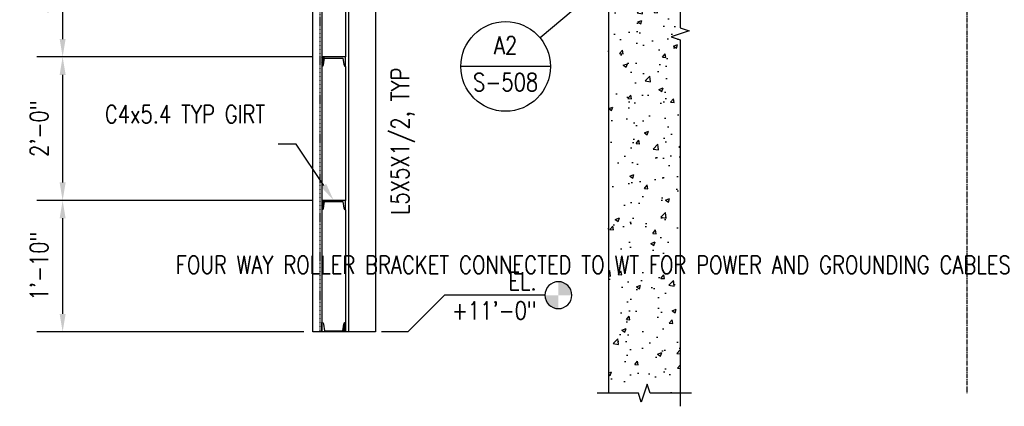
# Model space of a CAD drawing. Header units: inches. Extents: x 382 to 3028, y 70 to 495.
# Tile 16 of 41: x 1282 to 1447, y 120 to 184. Entities that reach past the tile are written whole.
import ezdxf
from ezdxf import colors
from ezdxf.entities.mleader import LeaderData, LeaderLine
from ezdxf.enums import TextEntityAlignment as Align
from ezdxf.math import Vec2, Vec3

# ---------------------------------------------------------------- set-up
doc = ezdxf.new("R2010")
doc.units = ezdxf.units.IN
doc.header["$MEASUREMENT"] = 0
doc.linetypes.add('CENTER2', pattern=[1.125, 0.75, -0.125, 0.125, -0.125])
doc.linetypes.add('Dash - 1_16_', pattern=[0.1875, 0.125, -0.0625])
for name, color, linetype in [('A-WALL-PATT', 8, 'Continuous'), ('G-ANNO-REFR', 2, 'Continuous'), ('S-ANNO-DIMS', 1, 'Continuous'), ('S-ANNO-NOTE', 2, 'Continuous'), ('S-ANNO-SYMB', 2, 'Continuous'), ('S-ANNO-TEXT', 2, 'Continuous'), ('S-BEAM', 10, 'Continuous'), ('S-COLS', 2, 'Continuous'), ('S-DETL', 90, 'Continuous'), ('S-DETL-GENF', 92, 'Continuous'), ('S-DETL-MEDM', 3, 'Continuous'), ('S-DETL-PATT', 8, 'Continuous'), ('S-DETL-THIN', 1, 'Continuous'), ('S-GRID', 1, 'CENTER2')]:
    doc.layers.add(name, color=color, linetype=linetype)
doc.styles.add('AEC_COMN_TITLE', font='romans.shx', dxfattribs={"width": 0.8, "height": 0.1875})
doc.styles.add('Annotative', font='romans.shx', dxfattribs={"width": 0.8, "height": 0.125})
doc.styles.add('ROMANS', font='romans.shx', dxfattribs={"width": 0.8})
doc.dimstyles.new('Annotative', dxfattribs={"dimscale": 0, "dimtxt": 0.125, "dimasz": 0.125, "dimexe": 0.18, "dimexo": 0.0625, "dimgap": 0.09, "dimtad": 1, "dimdec": 3, "dimzin": 3, "dimdsep": 46, "dimlunit": 4, "dimtxsty": 'Annotative', "dimcen": 0.09, "dimclrt": 2, "dimazin": 2, "dimtfac": 1, "dimtdec": 3, "dimtmove": 0, "dimatfit": 0, "dimfxl": 1, "dimtfill": 1, "dimfrac": 2, "dimtolj": 1, "dimtzin": 0, "dimarcsym": 0})

# ---------------------------------------------------------------- blocks, each defined once
blk = doc.blocks.new('Break Line - Break Line-2031446-CANOPY SECTION 1')
at = {"layer": 'S-DETL-MEDM'}
for p, q in [((839.71, 123.25), (838.71, 120.25)), ((840.21, 121.75), (839.71, 123.25)), ((838.21, 121.75), (831.34, 121.75)), ((838.71, 120.25), (838.21, 121.75)), ((847.09, 121.75), (840.21, 121.75))]:
    blk.add_line(p, q, dxfattribs=at)
blk = doc.blocks.new('*D109')
at = {"layer": 'Defpoints', "color": 0, "transparency": 16777216}
for p in [(1333.05, 202), (1289.67, 178), (1333.05, 178)]:
    blk.add_point(p, dxfattribs=at)
at = {"layer": 'S-ANNO-DIMS', "color": 0, "lineweight": -2, "transparency": 16777216}
for p, q in [((1331.55, 202), (1285.35, 202)), ((1289.67, 199), (1289.67, 181)), ((1331.55, 178), (1285.35, 178))]:
    blk.add_line(p, q, dxfattribs=at)
at = {"layer": 'S-ANNO-DIMS', "color": 0, "transparency": 16777216}
for points in [[(1289.17, 199), (1290.17, 199), (1289.67, 202)], [(1289.17, 181), (1290.17, 181), (1289.67, 178)]]:
    blk.add_solid(points, dxfattribs=at)
at = {"layer": 'S-ANNO-DIMS', "color": 2, "lineweight": -3, "transparency": 16777216, "insert": (1285.72, 190), "char_height": 3, "width": 12.3279, "attachment_point": 5, "rotation": 90, "style": 'Annotative'}
blk.add_mtext('\\A1;2\'-0"', dxfattribs=at)
blk = doc.blocks.new('*D108')
at = {"layer": 'Defpoints', "color": 0, "transparency": 16777216}
for p in [(1333.05, 178), (1289.67, 154), (1333.05, 154)]:
    blk.add_point(p, dxfattribs=at)
at = {"layer": 'S-ANNO-DIMS', "color": 0, "lineweight": -2, "transparency": 16777216}
for p, q in [((1331.55, 178), (1285.35, 178)), ((1289.67, 175), (1289.67, 157)), ((1331.55, 154), (1285.35, 154))]:
    blk.add_line(p, q, dxfattribs=at)
at = {"layer": 'S-ANNO-DIMS', "color": 0, "transparency": 16777216}
for points in [[(1289.17, 175), (1290.17, 175), (1289.67, 178)], [(1289.17, 157), (1290.17, 157), (1289.67, 154)]]:
    blk.add_solid(points, dxfattribs=at)
at = {"layer": 'S-ANNO-DIMS', "color": 2, "lineweight": -3, "transparency": 16777216, "insert": (1285.72, 166), "char_height": 3, "width": 12.3279, "attachment_point": 5, "rotation": 90, "style": 'Annotative'}
blk.add_mtext('\\A1;2\'-0"', dxfattribs=at)
blk = doc.blocks.new('*D107')
at = {"layer": 'Defpoints', "color": 0, "transparency": 16777216}
for p in [(1333.05, 154), (1289.67, 132), (1331.55, 132)]:
    blk.add_point(p, dxfattribs=at)
at = {"layer": 'S-ANNO-DIMS', "color": 0, "lineweight": -2, "transparency": 16777216}
for p, q in [((1331.55, 154), (1285.35, 154)), ((1289.67, 151), (1289.67, 135)), ((1330.05, 132), (1285.35, 132))]:
    blk.add_line(p, q, dxfattribs=at)
at = {"layer": 'S-ANNO-DIMS', "color": 0, "transparency": 16777216}
for points in [[(1289.17, 151), (1290.17, 151), (1289.67, 154)], [(1289.17, 135), (1290.17, 135), (1289.67, 132)]]:
    blk.add_solid(points, dxfattribs=at)
at = {"layer": 'S-ANNO-DIMS', "color": 2, "lineweight": -3, "transparency": 16777216, "insert": (1285.72, 143), "char_height": 3, "width": 15.0412, "attachment_point": 5, "rotation": 90, "style": 'Annotative'}
blk.add_mtext('\\A1;1\'-10"', dxfattribs=at)
blk = doc.blocks.new('Detail Callout AEC')
at = {"color": 0, "linetype": 'ByBlock', "lineweight": -3, "transparency": 16777216}
blk.add_line((0.25, 0), (-0.25, 0), dxfattribs=at)
blk.add_circle((0, 0), 0.25, dxfattribs=at)
at = {"color": 0, "linetype": 'ByBlock', "lineweight": -3, "transparency": 16777216, "style": 'AEC_COMN_TITLE'}
for tag, p in [('VIEWNUMBER', (0, 0.0508)), ('SHEETNUMBER', (0, -0.1263))]:
    blk.add_attdef(tag, text='', height=0.0938, dxfattribs=at).set_placement(p, align=Align.CENTER)
blk = doc.blocks.new('Level Circle AEC')
at = {"layer": 'S-ANNO-SYMB', "lineweight": -3}
h = blk.add_hatch(color=256, dxfattribs=at)
edge = h.paths.add_edge_path()
edge.add_line((373.71, 0), (367.71, 0))
edge.add_arc((373.71, 0), 6, 90, 180, ccw=False)
edge.add_line((373.71, 6), (373.71, 0))
h = blk.add_hatch(color=256, dxfattribs=at)
edge = h.paths.add_edge_path()
edge.add_line((373.71, -6), (373.71, 0))
edge.add_line((373.71, 0), (379.71, 0))
edge.add_arc((373.71, 0), 6, 270, 360, ccw=False)
blk.add_circle((373.71, 0), 6, dxfattribs=at)
blk = doc.blocks.new('051200_StructuralFraming-C-Channel - C4X5_4-V10-CANOPY SECTION 1')
at = {"lineweight": -3}
for p, q in [((785.21, 202), (785.21, 200.42)), ((789.21, 202), (785.21, 202)), ((785.5, 200.72), (785.68, 201.82)), ((785.68, 201.82), (788.74, 201.82)), ((788.74, 201.82), (788.91, 200.72)), ((789.21, 200.42), (789.21, 202))]:
    blk.add_line(p, q, dxfattribs=at)
for centre, start, end in [((785.21, 200.72), 270, 0), ((789.21, 200.72), 180, 270)]:
    blk.add_arc(centre, 0.296, start, end, dxfattribs=at)

msp = doc.modelspace()

# ---------------------------------------------------------------- hatches: boundary and pattern name
at = {"layer": 'A-WALL-PATT', "lineweight": -3}
h = msp.add_hatch(dxfattribs=at)
h.set_pattern_fill('AR-CONC', color=8, style=0)
h.set_pattern_definition([(50, (547.8395, 0), (7.1726, -0.62752), [0.75, -8.25]), (355, (547.8395, 0), (-1.387513, 7.52192), [0.6, -6.6]), (100.4514, (548.437, -0.052), (5.78509, 6.8944), [0.6374, -7.01142]), (46.1842, (547.8395, 2), (10.67241, -1.65519), [1.125, -12.375]), (96.6356, (548.729, 1.862), (9.34662, 9.74119), [0.9561, -10.51714]), (351.1842, (547.84, 2), (9.34662, 9.74119), [0.9, -9.9]), (21, (548.8395, 1.5), (5.96907, -4.02619), [0.75, -8.25]), (326, (548.8395, 1.5), (2.433153, 7.2515), [0.6, -6.6]), (71.4514, (549.337, 1.1645), (8.402224, 3.22531), [0.6374, -7.01142]), (37.5, (547.8395, 0), (0.1215986, 3.3289385), [0, -6.52, 0, -6.7, 0, -6.625]), (7.5, (547.8395, 0), (2.630695, 3.944117), [0, -3.82, 0, -6.37, 0, -2.525]), (327.5, (545.6095, 0), (5.338224, -0.225549), [0, -2.5, 0, -7.8, 0, -10.35]), (317.5, (544.6095, 0), (5.831862, 1.00105), [0, -3.25, 0, -5.18, 0, -7.35])])
h.paths.add_polyline_path([(1386.5454, 120.25), (1387.5454, 123.25), (1388.0454, 121.75), (1393.0454, 121.75), (1393.0454, 242), (1381.0454, 242), (1381.0454, 121.75), (1386.0454, 121.75)])
at = {"layer": 'S-DETL-PATT'}
h = msp.add_hatch(dxfattribs=at)
h.set_pattern_fill('STEEL', color=256, scale=2)
h.set_pattern_definition([(45, (-2e-13, -24), (-0.176776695, 0.176776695), []), (45, (-2e-13, -23.875), (-0.176776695, 0.176776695), [])])
h.paths.add_polyline_path([(1333.5448, 178), (1333.0454, 178), (1333.0454, 176.42, 0.41421356), (1333.3414, 176.716)])
h = msp.add_hatch(dxfattribs=at)
h.set_pattern_fill('STEEL', color=256, scale=2)
h.set_pattern_definition([(45, (0, -48), (-0.176776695, 0.176776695), []), (45, (0, -47.875), (-0.176776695, 0.176776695), [])])
h.paths.add_polyline_path([(1333.5448, 154), (1333.0454, 154), (1333.0454, 152.42, 0.41421356), (1333.3414, 152.716)])
h = msp.add_hatch(dxfattribs=at)
h.set_pattern_fill('STEEL', color=256, scale=2)
h.set_pattern_definition([(45, (-4e-12, -70), (-0.176776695, 0.176776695), []), (45, (-4e-12, -69.875), (-0.176776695, 0.176776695), [])])
h.paths.add_polyline_path([(1337.0454, 132), (1337.0454, 133.58, 0.41421356), (1336.7494, 133.284), (1336.5461, 132)])

# ---------------------------------------------------------------- linework, layer by layer
at = {"layer": 'S-ANNO-SYMB', "lineweight": -3}
for p, q in [((1375.1517, 185.8322), (1369.591, 181.2085)), ((1347.4713, 132), (1353.6117, 138.1405)), ((1370.4204, 138.1405), (1353.6117, 138.1405)), ((1347.4713, 132), (1343.0454, 132))]:
    msp.add_line(p, q, dxfattribs=at)
at = {"layer": 'S-BEAM', "lineweight": -3}
msp.add_line((1381.0454, 242), (1381.0454, 121.75), dxfattribs=at)
at = {"layer": 'S-COLS'}
for p, q in [((1337.5454, 223), (1337.5454, 132)), ((1342.0454, 223), (1342.0454, 132)), ((1337.0454, 200.42), (1337.0454, 178)), ((1337.0454, 176.42), (1337.0454, 154)), ((1337.0454, 152.42), (1337.0454, 133.58)), ((1342.0454, 132), (1337.0454, 132))]:
    msp.add_line(p, q, dxfattribs=at)
at = {"layer": 'S-DETL', "lineweight": -3}
for p, q in [((1331.5454, 132), (1331.5454, 226.9714)), ((1333.0454, 227.0026), (1333.0454, 132)), ((1333.0454, 132), (1331.5454, 132))]:
    msp.add_line(p, q, dxfattribs=at)
at = {"layer": 'S-DETL', "linetype": 'Dash - 1_16_', "lineweight": -3}
msp.add_line((1332.7214, 226.9959), (1332.7214, 132), dxfattribs=at)
at = {"layer": 'S-DETL-MEDM'}
msp.add_lwpolyline([(1393.0454, 244.2021), (1393.0454, 182.875), (1394.5454, 182.375), (1391.5454, 181.375), (1393.0454, 180.875), (1393.0454, 119.5479)], dxfattribs=at)
at = {"layer": 'S-GRID'}
msp.add_line((1441.0454, 275.7381), (1441.0454, 121.75), dxfattribs=at)

# ---------------------------------------------------------------- block references
at = {"layer": 'G-ANNO-REFR', "lineweight": -3}
ref = msp.add_blockref('Detail Callout AEC', (1363.824, 176.4135), dxfattribs=dict(at, xscale=30, yscale=30, zscale=30))
ref.add_attrib('VIEWNUMBER', 'A2', dxfattribs={"layer": 'S-ANNO-TEXT', "color": 1, "transparency": 16777216, "height": 3.00001, "style": 'ROMANS', "width": 0.8}).set_placement((1363.824, 177.5385), align=Align.BOTTOM_CENTER)
ref.add_attrib('SHEETNUMBER', 'S-508', dxfattribs={"layer": 'S-ANNO-TEXT', "color": 1, "transparency": 16777216, "height": 3.00001, "style": 'ROMANS', "width": 0.8}).set_placement((1363.824, 172.286), align=Align.CENTER)
at = {"layer": 'S-ANNO-SYMB', "lineweight": -3, "xscale": -0.375, "yscale": 0.375, "zscale": 0.375}
msp.add_blockref('Level Circle AEC', (1512.8106, 138.1405), dxfattribs=at)
at = {"layer": 'S-DETL-GENF', "lineweight": -3}
msp.add_blockref('Break Line - Break Line-2031446-CANOPY SECTION 1', (547.8395, 0), dxfattribs=at)
at = {"layer": 'S-DETL-THIN', "lineweight": -3}
for p in [(547.8395, -24), (547.8395, -48)]:
    msp.add_blockref('051200_StructuralFraming-C-Channel - C4X5_4-V10-CANOPY SECTION 1', p, dxfattribs=at)
at = {"layer": 'S-DETL-THIN', "lineweight": -3, "xscale": -1, "rotation": 180}
msp.add_blockref('051200_StructuralFraming-C-Channel - C4X5_4-V10-CANOPY SECTION 1', (547.8395, 334), dxfattribs=at)

# ---------------------------------------------------------------- texts
at = {"layer": 'S-ANNO-NOTE', "lineweight": -3, "insert": (1344.657, 151.5395), "char_height": 3, "width": 29.691137, "attachment_point": 1, "rotation": 90, "line_spacing_factor": 0.981704, "style": 'Annotative'}
msp.add_mtext('\\pxt3.2,6.4,9.6,12.8,16,19.2,22.4,25.6,28.8,32,35.2,38.4,41.6,44.8,48,51.2,54.4,57.6,60.8,64,67.2,70.4,73.6,76.8,80,83.2,86.4,89.6,92.8,96,99.2,102.4;L5X5X1/2, TYP', dxfattribs=at)
at = {"layer": 'S-ANNO-NOTE', "lineweight": -3, "insert": (1369.0301, 141.9848), "char_height": 3, "width": 12.548031, "attachment_point": 3, "line_spacing_factor": 0.981704, "style": 'Annotative'}
msp.add_mtext('\\pxt3.2,6.4,9.6,12.8,16,19.2,22.4,25.6,28.8,32,35.2,38.4,41.6,44.8,48,51.2,54.4,57.6,60.8,64,67.2,70.4,73.6,76.8,80,83.2,86.4,89.6,92.8,96,99.2,102.4;EL.\\P+11\'-0"', dxfattribs=at)

# ---------------------------------------------------------------- dimensions: what is measured, and where the dimension line sits
at = {"layer": 'S-ANNO-DIMS', "lineweight": -3}
dim = msp.add_linear_dim(base=(1289.6696, 178), p1=(1333.0454, 202), p2=(1333.0454, 178), angle=90, dimstyle='Annotative', override={"dimpost": '\\X', "dimtfill": 0}, dxfattribs=at)
dim.commit()
dim.dimension.update_dxf_attribs({"geometry": '*D109', "text_midpoint": (1289.6696, 190), "dimtype": 160})
for base, p1, p2, picture, middle in [((1289.6696, 154), (1333.0454, 178), (1333.0454, 154), '*D108', (1285.7238, 166)), ((1289.6696, 132), (1333.0454, 154), (1331.5454, 132), '*D107', (1285.7238, 143))]:
    dim = msp.add_linear_dim(base=base, p1=p1, p2=p2, angle=90, dimstyle='Annotative', override={"dimpost": '\\X', "dimtfill": 0}, dxfattribs=at)
    dim.commit()
    dim.dimension.update_dxf_attribs({"geometry": picture, "text_midpoint": middle})

# ---------------------------------------------------------------- leaders
at = {"layer": 'S-ANNO-NOTE', "lineweight": -3}
ml = msp.add_multileader_mtext('Standard', dxfattribs=at)
ml.set_content('C4x5.4 TYP GIRT', color=256, style='Annotative')
ml.set_leader_properties(color=1, linetype='ByLayer', lineweight=-1)
ml.build(insert=Vec2(0, 0))
ml.multileader.update_dxf_attribs({"text_right_attachment_type": 3, "dogleg_length": 0.125, "arrow_head_size": 3, "scale": 24})
ctx = ml.context
ctx.base_point, ctx.scale, ctx.char_height, ctx.arrow_head_size, ctx.landing_gap_size, ctx.plane_origin = Vec3(1305.4285, 168.4251), 24, 3, 3, 2.16, Vec3(1335.0454, 154)
ctx.right_attachment, ctx.text_align_type = 3, 2
notes = []
notes.append((ctx, [(0, (1, 1, 0), (1328.7485, 163.4251), (-1, 0), 3, [(0, [(1335.0454, 154)], 0, [])])]))
ctx.mtext.insert, ctx.mtext.width, ctx.mtext.alignment, ctx.mtext.flow_direction = Vec3(1323.5885, 169.9251), 19.9331, 3, 5
ml = msp.add_multileader_mtext('Standard', dxfattribs=at)
ml.set_content('FOUR WAY ROLLER BRACKET CONNECTED TO WT FOR POWER AND GROUNDING CABLES, TYP. REFER TO E-513', color=256, style='Annotative')
ml.set_leader_properties(color=1, linetype='ByLayer', lineweight=-1)
ml.build(insert=Vec2(0, 0))
ml.multileader.update_dxf_attribs({"text_right_attachment_type": 3, "dogleg_length": 0.125, "arrow_head_size": 3, "scale": 24})
ctx = ml.context
ctx.base_point, ctx.scale, ctx.char_height, ctx.arrow_head_size, ctx.landing_gap_size, ctx.plane_origin = Vec3(1831.1554, 158.4243), 24, 3, 3, 2.16, Vec3(1917.6494, 165.1623)
ctx.right_attachment, ctx.text_align_type = 3, 2
notes.append((ctx, [(0, (1, 1, 0), (1872.6468, 128.4243), (-1, 0), 3, [(0, [(1907.7494, 165.8175)], 0, [])])]))
ctx.mtext.insert, ctx.mtext.width, ctx.mtext.defined_height, ctx.mtext.alignment, ctx.mtext.flow_direction = Vec3(1867.4868, 159.9243), 36.190009, 22.9253, 3, 5
ml = msp.add_multileader_mtext('Standard', dxfattribs=at)
ml.set_content('FOUR WAY ROLLER BRACKET CONNECTED TO WT FOR POWER AND GROUNDING CABLES, TYP. REFER TO E-513', color=256, style='Annotative')
ml.set_leader_properties(color=1, linetype='ByLayer', lineweight=-1)
ml.build(insert=Vec2(0, 0))
ml.multileader.update_dxf_attribs({"text_right_attachment_type": 3, "dogleg_length": 0.125, "arrow_head_size": 3, "scale": 24})
ctx = ml.context
ctx.base_point, ctx.scale, ctx.char_height, ctx.arrow_head_size, ctx.landing_gap_size, ctx.plane_origin = Vec3(1440.4143, 143.2155), 24, 3, 3, 2.16, Vec3(1537.6513, 159.8787)
ctx.right_attachment, ctx.text_align_type = 3, 2
notes.append((ctx, [(0, (1, 1, 0), (1492.6486, 123.2155), (-1, 0), 3, [(0, [(1527.7513, 160.5339)], 0, [])])]))
ctx.mtext.insert, ctx.mtext.width, ctx.mtext.alignment, ctx.mtext.flow_direction = Vec3(1487.4886, 144.7155), 46.053057, 3, 5
ml = msp.add_multileader_mtext('Standard', dxfattribs=at)
ml.set_content('FOUR WAY ROLLER BRACKET CONNECTED TO WT FOR POWER AND GROUNDING CABLES, TYP. REFER TO E-513', color=256, style='Annotative')
ml.set_leader_properties(color=1, linetype='ByLayer', lineweight=-1)
ml.build(insert=Vec2(0, 0))
ml.multileader.update_dxf_attribs({"text_right_attachment_type": 3, "dogleg_length": 0.125, "arrow_head_size": 3, "scale": 24})
ctx = ml.context
ctx.base_point, ctx.scale, ctx.char_height, ctx.arrow_head_size, ctx.landing_gap_size, ctx.plane_origin = Vec3(1645.2604, 142.4991), 24, 3, 3, 2.16, Vec3(1742.4974, 159.1623)
ctx.right_attachment, ctx.text_align_type = 3, 2
notes.append((ctx, [(0, (1, 1, 0), (1697.4947, 122.4991), (-1, 0), 3, [(0, [(1732.5974, 159.8175)], 0, [])])]))
ctx.mtext.insert, ctx.mtext.width, ctx.mtext.alignment, ctx.mtext.flow_direction = Vec3(1692.3347, 143.9991), 46.053057, 3, 5
for ctx, leaders in notes:
    for number, flags, end, landing, length, lines in leaders:
        leader = LeaderData()
        leader.index, (leader.has_last_leader_line, leader.has_dogleg_vector, leader.attachment_direction) = number, flags
        leader.last_leader_point, leader.dogleg_vector, leader.dogleg_length = Vec3(end), Vec3(landing), length
        for number, points, colour, breaks in lines:
            line = LeaderLine()
            line.index, line.vertices, line.color, line.breaks = number, Vec3.list(points), colors.encode_raw_color(colour), breaks
            leader.lines.append(line)
        ctx.leaders.append(leader)

doc.saveas('drawing.dxf')
